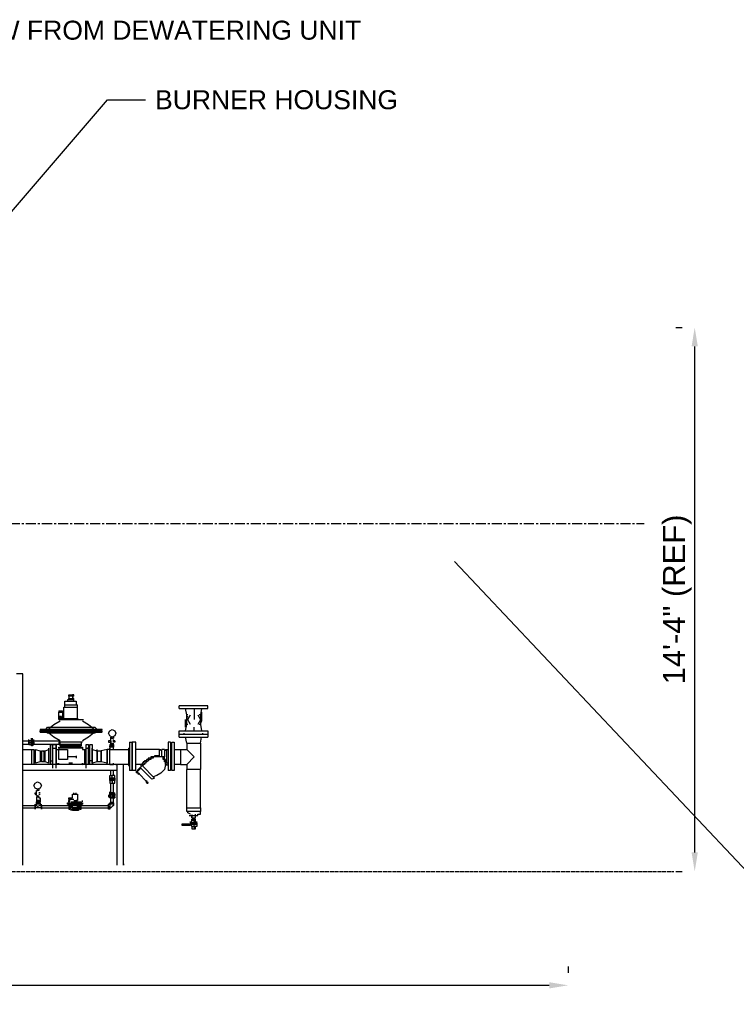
# Model space of a CAD drawing. Header units: inches. Extents: x -52 to 2304, y -1039 to 838.
# Tile 38 of 118: x 1281 to 1508, y -834 to -523. Entities that reach past the tile are written whole.
import ezdxf
from ezdxf.enums import TextEntityAlignment as Align

# ---------------------------------------------------------------- set-up
doc = ezdxf.new("R2010")
doc.units = ezdxf.units.IN
doc.header["$MEASUREMENT"] = 0
doc.linetypes.add('CENTER', pattern=[5.08, 3.175, -0.635, 0.635, -0.635])
doc.linetypes.add('DASHED', pattern=[1.524, 1.27, -0.254])
for name, color, linetype in [('CENTERLINE', 6, 'CENTER'), ('DIMENSIONS', 2, 'Continuous'), ('DRYER-TRAIN', 7, 'Continuous'), ('PAD', 8, 'DASHED'), ('TEXT', 7, 'Continuous')]:
    doc.layers.add(name, color=color, linetype=linetype)
doc.styles.add('MCE', font='arial.ttf')
doc.styles.add('OpenSansCondensed-Light', font='OpenSansCondensed-Light.ttf')
doc.dimstyles.new('EZDXF', dxfattribs={"dimtxt": 0.25, "dimasz": 0.175, "dimexe": 0.375, "dimexo": 0.125, "dimgap": 0.1, "dimtad": 1, "dimlfac": 100, "dimzin": 12, "dimdsep": 46, "dimtxsty": 'OpenSansCondensed-Light', "dimblk": 'ARCHTICK', "dimcen": 2.5, "dimazin": 3, "dimtfac": 0.5, "dimtmove": 2, "dimatfit": 3})
doc.dimstyles.new('MCE', dxfattribs={"dimtxt": 7, "dimasz": 6, "dimexe": 4, "dimexo": 6, "dimgap": 2, "dimtad": 1, "dimdec": 0, "dimlunit": 4, "dimtxsty": 'MCE', "dimcen": 2.5, "dimclrt": 2, "dimazin": 3, "dimtfac": 1, "dimtmove": 0, "dimatfit": 3})

# ---------------------------------------------------------------- blocks, each defined once
blk = doc.blocks.new('_ARCHTICK')
at = {"color": 0, "linetype": 'BYBLOCK', "const_width": 0.15}
blk.add_lwpolyline([(-0.5, -0.5), (0.5, 0.5)], dxfattribs=at)

msp = doc.modelspace()

# ---------------------------------------------------------------- linework, layer by layer
at = {"layer": 'CENTERLINE'}
msp.add_line((384, -682), (1478.628, -682), dxfattribs=at)
at = {"layer": 'DRYER-TRAIN'}
for p, q in [((1282.152, -729.468), (1280.196, -729.468)), ((1282.152, -789.972), (1282.152, -729.468)), ((1298.268, -737.712), (1296.3, -737.712)), ((1296.3, -737.712), (1296.3, -738.108)), ((1296.696, -736.536), (1296.696, -736.14)), ((1296.696, -736.14), (1297.092, -736.14)), ((1297.092, -736.536), (1296.696, -736.536)), ((1296.696, -736.536), (1296.696, -737.328)), ((1296.696, -737.712), (1296.696, -737.328)), ((1296.696, -737.328), (1297.092, -737.328)), ((1297.092, -736.536), (1297.092, -736.14)), ((1297.092, -736.14), (1297.872, -736.14)), ((1297.872, -736.536), (1297.092, -736.536)), ((1297.092, -737.712), (1297.092, -737.328)), ((1297.092, -737.328), (1297.872, -737.328)), ((1297.872, -736.14), (1297.872, -736.536)), ((1298.268, -736.14), (1297.872, -736.14)), ((1297.872, -736.536), (1297.872, -737.328)), ((1298.268, -736.536), (1297.872, -736.536)), ((1297.872, -737.328), (1297.872, -737.712)), ((1298.268, -737.328), (1297.872, -737.328)), ((1298.268, -736.536), (1298.268, -736.14)), ((1298.268, -737.712), (1298.268, -737.328)), ((1298.268, -738.108), (1298.268, -737.712)), ((1295.124, -743.616), (1295.124, -740.076)), ((1295.124, -740.076), (1299.444, -740.076)), ((1295.52, -739.284), (1295.52, -738.108)), ((1295.52, -738.108), (1299.048, -738.108)), ((1295.52, -740.076), (1295.52, -739.284)), ((1295.52, -739.284), (1299.444, -739.284)), ((1299.048, -738.108), (1299.048, -739.284)), ((1299.444, -740.076), (1299.444, -739.284)), ((1299.444, -743.616), (1299.444, -740.076)), ((1331.664, -740.472), (1331.664, -739.68)), ((1340.7, -739.68), (1331.664, -739.68)), ((1331.664, -740.472), (1340.7, -740.472)), ((1334.016, -742.428), (1333.62, -740.472)), ((1336.38, -740.472), (1336.38, -742.044)), ((1338.732, -740.472), (1338.336, -742.428)), ((1340.7, -740.472), (1340.7, -739.68)), ((1293.552, -741.252), (1294.728, -741.252)), ((1293.552, -741.252), (1293.552, -741.648)), ((1293.552, -741.648), (1293.948, -741.648)), ((1293.552, -743.22), (1293.552, -741.648)), ((1293.552, -741.648), (1294.728, -741.648)), ((1293.552, -743.22), (1293.552, -742.824)), ((1293.552, -743.616), (1293.552, -743.22)), ((1293.948, -743.22), (1293.552, -743.22)), ((1293.552, -744), (1293.552, -743.616)), ((1294.728, -743.616), (1293.552, -743.616)), ((1293.948, -743.616), (1293.552, -743.616)), ((1293.552, -744), (1301.016, -744)), ((1293.948, -741.648), (1294.332, -741.648)), ((1293.948, -741.648), (1294.332, -741.648)), ((1293.948, -743.22), (1293.948, -742.824)), ((1293.948, -743.22), (1293.948, -742.824)), ((1293.948, -743.616), (1293.948, -743.22)), ((1294.332, -743.22), (1293.948, -743.22)), ((1294.332, -743.616), (1293.948, -743.616)), ((1293.948, -744), (1301.016, -744)), ((1294.332, -741.648), (1294.728, -741.648)), ((1294.332, -743.22), (1294.332, -742.824)), ((1294.332, -743.22), (1294.332, -743.616)), ((1294.728, -743.22), (1294.332, -743.22)), ((1294.332, -743.616), (1294.728, -743.616)), ((1294.728, -741.252), (1294.728, -741.648)), ((1294.728, -741.648), (1294.728, -743.22)), ((1294.728, -743.616), (1294.728, -743.22)), ((1294.728, -744), (1294.728, -743.616)), ((1295.124, -744), (1295.124, -743.616)), ((1295.124, -743.616), (1299.444, -743.616)), ((1299.84, -744), (1299.444, -743.616)), ((1301.016, -744), (1301.412, -744)), ((1333.62, -745.968), (1333.62, -744)), ((1334.016, -745.572), (1334.016, -742.428)), ((1334.412, -742.428), (1334.016, -742.428)), ((1334.016, -743.616), (1334.412, -742.824)), ((1334.016, -744), (1334.016, -743.616)), ((1334.412, -744), (1334.808, -743.22)), ((1334.808, -744.792), (1334.412, -744)), ((1334.808, -743.22), (1335.192, -742.428)), ((1336.38, -742.044), (1336.38, -744)), ((1337.556, -742.428), (1337.952, -743.22)), ((1338.336, -742.428), (1337.952, -742.428)), ((1337.952, -743.22), (1338.336, -744)), ((1338.336, -744), (1337.952, -744.792)), ((1338.336, -742.428), (1338.336, -745.572)), ((1338.732, -741.648), (1338.732, -742.044)), ((1338.732, -742.044), (1338.732, -744)), ((1338.732, -744), (1338.732, -744.396)), ((1307.304, -747.144), (1287.66, -747.144)), ((1287.66, -747.144), (1306.908, -747.144)), ((1287.66, -747.144), (1287.66, -747.54)), ((1289.628, -746.748), (1290.012, -746.364)), ((1289.628, -747.144), (1289.628, -746.748)), ((1290.012, -746.364), (1304.94, -746.364)), ((1290.408, -746.748), (1291.98, -745.572)), ((1291.98, -745.572), (1293.948, -744.396)), ((1301.016, -744.396), (1302.984, -745.572)), ((1302.984, -745.572), (1304.556, -746.748)), ((1304.94, -746.364), (1305.336, -746.748)), ((1305.336, -746.748), (1305.336, -747.144)), ((1306.908, -747.144), (1307.304, -747.144)), ((1307.304, -747.144), (1306.908, -747.54)), ((1309.656, -747.54), (1310.448, -747.144)), ((1310.448, -747.144), (1311.228, -747.54)), ((1333.62, -747.54), (1334.016, -745.572)), ((1333.62, -746.364), (1333.62, -745.968)), ((1334.412, -745.572), (1334.016, -745.572)), ((1335.192, -745.572), (1334.808, -744.792)), ((1336.38, -747.54), (1336.38, -746.364)), ((1337.952, -744.792), (1337.556, -745.572)), ((1338.336, -745.572), (1337.952, -745.572)), ((1338.732, -744.396), (1338.336, -745.176)), ((1338.336, -745.572), (1338.732, -747.54)), ((1284.912, -750.288), (1284.912, -749.892)), ((1285.296, -750.288), (1285.296, -749.892)), ((1287.66, -747.936), (1287.66, -747.54)), ((1287.66, -747.54), (1306.908, -747.54)), ((1287.66, -747.936), (1307.304, -747.936)), ((1306.908, -747.936), (1287.66, -747.936)), ((1289.628, -747.936), (1289.628, -747.54)), ((1290.012, -748.32), (1289.628, -747.936)), ((1304.94, -748.32), (1290.012, -748.32)), ((1291.98, -749.508), (1290.408, -748.32)), ((1293.948, -750.684), (1291.98, -749.508)), ((1302.984, -749.508), (1301.016, -750.684)), ((1304.556, -748.32), (1302.984, -749.508)), ((1305.336, -747.936), (1304.94, -748.32)), ((1305.336, -747.54), (1305.336, -747.936)), ((1306.908, -747.54), (1307.304, -747.936)), ((1307.304, -747.936), (1306.908, -747.936)), ((1309.272, -748.32), (1309.656, -747.54)), ((1309.656, -749.112), (1309.272, -748.32)), ((1310.448, -749.508), (1309.656, -749.112)), ((1310.052, -749.892), (1310.052, -749.508)), ((1310.844, -749.892), (1310.052, -749.892)), ((1310.052, -751.464), (1310.052, -749.892)), ((1310.052, -749.892), (1310.448, -749.892)), ((1310.052, -749.892), (1310.844, -749.892)), ((1311.228, -749.112), (1310.448, -749.508)), ((1310.844, -749.892), (1310.844, -749.508)), ((1310.844, -749.508), (1310.844, -749.892)), ((1311.228, -747.54), (1311.624, -748.32)), ((1311.624, -748.32), (1311.228, -749.112)), ((1331.664, -748.716), (1331.664, -747.54)), ((1331.664, -747.54), (1340.7, -747.54)), ((1331.664, -749.508), (1331.664, -748.716)), ((1340.7, -748.716), (1331.664, -748.716)), ((1340.7, -748.716), (1331.664, -748.716)), ((1331.664, -749.508), (1340.7, -749.508)), ((1333.236, -748.716), (1333.236, -748.32)), ((1334.016, -751.464), (1333.62, -749.508)), ((1338.336, -751.464), (1338.732, -749.508)), ((1339.128, -748.716), (1339.128, -748.32)), ((1340.7, -747.54), (1340.7, -748.716)), ((1340.7, -748.716), (1340.7, -749.508)), ((1282.152, -750.684), (1284.12, -750.684)), ((1284.12, -751.86), (1282.152, -751.86)), ((1284.12, -750.684), (1284.12, -750.288)), ((1284.12, -750.684), (1284.12, -750.288)), ((1284.12, -750.684), (1284.12, -751.08)), ((1284.912, -750.684), (1284.12, -750.684)), ((1284.12, -751.08), (1284.12, -750.684)), ((1284.12, -751.08), (1284.912, -751.08)), ((1284.12, -751.464), (1284.12, -751.08)), ((1284.12, -751.464), (1284.12, -751.08)), ((1284.12, -751.86), (1284.12, -751.08)), ((1284.12, -751.86), (1284.12, -751.464)), ((1284.12, -751.464), (1284.12, -751.86)), ((1284.912, -751.464), (1284.12, -751.464)), ((1284.12, -751.86), (1284.12, -751.464)), ((1284.12, -751.86), (1284.912, -751.86)), ((1285.296, -750.288), (1284.912, -750.288)), ((1284.912, -750.684), (1284.912, -750.288)), ((1284.912, -750.684), (1284.912, -750.288)), ((1284.912, -750.288), (1284.912, -750.684)), ((1284.912, -750.684), (1285.296, -750.684)), ((1284.912, -750.684), (1284.912, -751.08)), ((1284.912, -751.08), (1284.912, -750.684)), ((1284.912, -751.08), (1284.912, -751.86)), ((1284.912, -751.464), (1284.912, -751.08)), ((1284.912, -751.86), (1284.912, -751.464)), ((1284.912, -752.256), (1284.912, -751.86)), ((1285.296, -751.86), (1284.912, -751.86)), ((1284.912, -752.256), (1284.912, -751.86)), ((1284.912, -751.86), (1284.912, -752.256)), ((1285.296, -752.256), (1284.912, -752.256)), ((1285.296, -750.288), (1285.296, -750.684)), ((1285.296, -750.288), (1285.296, -750.684)), ((1285.296, -750.684), (1285.296, -751.08)), ((1285.296, -751.08), (1285.296, -750.684)), ((1285.692, -750.684), (1285.296, -750.684)), ((1285.296, -751.86), (1285.296, -751.08)), ((1285.296, -751.08), (1285.296, -751.464)), ((1285.296, -751.08), (1285.692, -751.08)), ((1285.296, -751.464), (1285.296, -751.86)), ((1285.296, -751.464), (1285.692, -751.464)), ((1285.296, -752.256), (1285.296, -751.86)), ((1285.296, -751.86), (1285.296, -752.256)), ((1285.296, -751.86), (1285.692, -751.86)), ((1285.296, -751.86), (1285.296, -752.256)), ((1285.692, -750.684), (1285.692, -750.288)), ((1285.692, -750.684), (1285.692, -750.288)), ((1285.692, -750.684), (1293.552, -750.684)), ((1285.692, -751.08), (1285.692, -750.684)), ((1285.692, -751.08), (1285.692, -750.684)), ((1285.692, -751.464), (1285.692, -751.08)), ((1285.692, -751.08), (1285.692, -751.86)), ((1285.692, -751.86), (1285.692, -751.464)), ((1285.692, -751.86), (1285.692, -751.464)), ((1285.692, -751.86), (1285.692, -751.464)), ((1285.692, -751.86), (1285.692, -751.464)), ((1293.552, -751.86), (1285.692, -751.86)), ((1290.408, -753.432), (1290.408, -753.036)), ((1290.804, -751.86), (1291.584, -751.86)), ((1290.804, -751.86), (1290.804, -756.972)), ((1291.584, -751.86), (1292.76, -751.86)), ((1291.584, -756.972), (1291.584, -751.86)), ((1291.584, -752.256), (1291.584, -751.86)), ((1291.584, -751.86), (1291.584, -752.256)), ((1291.584, -752.652), (1291.584, -752.256)), ((1291.584, -752.256), (1291.584, -752.652)), ((1291.584, -753.036), (1291.584, -752.652)), ((1291.584, -753.036), (1291.584, -752.652)), ((1291.584, -753.036), (1291.584, -752.652)), ((1291.584, -752.652), (1291.584, -753.036)), ((1291.584, -756.576), (1291.584, -753.036)), ((1291.584, -753.432), (1291.584, -753.036)), ((1291.584, -753.432), (1291.584, -753.036)), ((1291.584, -753.432), (1291.584, -753.036)), ((1291.584, -753.036), (1292.76, -753.036)), ((1291.584, -753.036), (1291.584, -753.432)), ((1292.76, -751.86), (1292.76, -752.256)), ((1292.76, -752.256), (1292.76, -751.86)), ((1292.76, -752.256), (1292.76, -752.652)), ((1292.76, -752.652), (1292.76, -752.256)), ((1292.76, -752.652), (1292.76, -753.036)), ((1292.76, -753.036), (1292.76, -752.652)), ((1292.76, -753.432), (1292.76, -753.036)), ((1292.76, -753.036), (1292.76, -753.432)), ((1292.76, -753.432), (1292.76, -753.036)), ((1293.948, -750.684), (1293.552, -750.684)), ((1293.552, -751.08), (1293.552, -751.86)), ((1301.016, -751.08), (1293.552, -751.08)), ((1293.948, -751.86), (1293.552, -751.86)), ((1293.552, -753.036), (1293.552, -752.652)), ((1293.552, -752.652), (1293.948, -752.652)), ((1293.552, -753.036), (1293.552, -753.432)), ((1301.016, -753.036), (1293.552, -753.036)), ((1293.948, -751.86), (1293.948, -751.08)), ((1301.016, -751.08), (1293.948, -751.08)), ((1300.62, -751.86), (1293.948, -751.86)), ((1293.948, -751.86), (1293.948, -752.256)), ((1293.948, -752.256), (1293.948, -751.86)), ((1293.948, -752.256), (1300.62, -752.256)), ((1293.948, -752.652), (1300.62, -752.652)), ((1294.332, -752.256), (1294.332, -751.86)), ((1300.62, -752.256), (1294.332, -752.256)), ((1294.332, -752.256), (1300.62, -752.256)), ((1300.62, -751.08), (1300.62, -751.86)), ((1300.62, -751.86), (1300.62, -752.256)), ((1300.62, -752.652), (1301.016, -752.652)), ((1301.412, -750.684), (1301.016, -750.684)), ((1301.016, -752.652), (1301.016, -753.036)), ((1301.016, -753.036), (1301.016, -753.432)), ((1302.192, -751.86), (1302.984, -751.86)), ((1302.192, -752.256), (1302.192, -751.86)), ((1302.192, -752.256), (1302.192, -751.86)), ((1302.192, -752.652), (1302.192, -752.256)), ((1302.192, -752.652), (1302.192, -752.256)), ((1302.192, -753.036), (1302.192, -752.652)), ((1302.192, -753.036), (1302.192, -752.652)), ((1302.192, -753.036), (1302.984, -753.036)), ((1302.192, -753.432), (1302.192, -753.036)), ((1302.192, -753.432), (1302.192, -753.036)), ((1302.984, -751.86), (1302.984, -752.256)), ((1302.984, -751.86), (1302.984, -752.256)), ((1302.984, -752.256), (1302.984, -752.652)), ((1302.984, -752.256), (1302.984, -752.652)), ((1302.984, -753.036), (1302.984, -752.652)), ((1302.984, -752.652), (1302.984, -753.036)), ((1302.984, -752.652), (1302.984, -753.036)), ((1302.984, -753.036), (1303.368, -753.036)), ((1302.984, -756.576), (1302.984, -753.036)), ((1302.984, -758.148), (1302.984, -753.036)), ((1302.984, -753.036), (1302.984, -753.432)), ((1302.984, -753.036), (1302.984, -753.432)), ((1302.984, -753.036), (1302.984, -753.432)), ((1303.368, -751.86), (1304.16, -751.86)), ((1303.368, -756.972), (1303.368, -751.86)), ((1304.16, -751.86), (1304.16, -756.972)), ((1304.16, -753.432), (1304.16, -753.036)), ((1309.272, -750.684), (1309.272, -751.08)), ((1310.052, -750.684), (1309.272, -750.684)), ((1309.272, -751.08), (1310.052, -751.08)), ((1309.656, -751.86), (1309.656, -752.256)), ((1309.656, -751.86), (1310.052, -751.86)), ((1309.656, -752.256), (1310.052, -752.256)), ((1309.656, -752.652), (1309.656, -752.256)), ((1310.844, -752.652), (1309.656, -752.652)), ((1309.656, -752.652), (1309.656, -753.432)), ((1310.844, -752.652), (1309.656, -752.652)), ((1309.656, -753.432), (1309.656, -753.036)), ((1309.656, -753.432), (1309.656, -753.036)), ((1310.052, -750.684), (1310.052, -750.288)), ((1310.052, -750.684), (1310.052, -751.08)), ((1310.052, -751.86), (1310.052, -751.464)), ((1310.052, -751.464), (1310.448, -751.464)), ((1310.052, -751.464), (1310.052, -751.86)), ((1310.052, -751.86), (1310.052, -752.256)), ((1310.052, -751.86), (1310.844, -751.86)), ((1310.052, -751.86), (1310.448, -751.86)), ((1310.052, -752.652), (1310.052, -752.256)), ((1310.052, -752.256), (1310.844, -752.256)), ((1310.448, -751.464), (1310.448, -751.86)), ((1310.448, -751.86), (1310.844, -751.86)), ((1310.844, -750.684), (1310.844, -750.288)), ((1311.228, -750.684), (1310.844, -750.684)), ((1310.844, -750.684), (1310.844, -751.08)), ((1310.844, -751.08), (1310.844, -750.684)), ((1311.228, -751.08), (1310.844, -751.08)), ((1310.844, -751.86), (1310.844, -751.464)), ((1310.844, -751.86), (1310.844, -751.464)), ((1310.844, -751.86), (1310.844, -751.464)), ((1310.844, -752.256), (1310.844, -751.86)), ((1310.844, -751.86), (1310.844, -752.256)), ((1310.844, -752.256), (1310.844, -752.652)), ((1310.844, -753.432), (1310.844, -752.652)), ((1311.228, -750.684), (1311.228, -751.08)), ((1315.548, -753.036), (1315.944, -753.036)), ((1315.548, -753.036), (1315.548, -758.544)), ((1315.944, -751.08), (1316.736, -751.08)), ((1315.944, -751.08), (1315.944, -760.116)), ((1317.912, -751.08), (1316.736, -751.08)), ((1316.736, -751.08), (1316.736, -760.116)), ((1316.736, -760.116), (1316.736, -751.08)), ((1316.736, -752.652), (1316.736, -752.256)), ((1317.912, -760.116), (1317.912, -751.08)), ((1328.916, -751.08), (1328.124, -751.08)), ((1328.124, -751.08), (1328.124, -760.116)), ((1328.916, -751.08), (1328.916, -760.116)), ((1328.916, -752.652), (1329.3, -752.652)), ((1329.3, -751.08), (1330.092, -751.08)), ((1329.3, -760.116), (1329.3, -751.08)), ((1330.092, -751.08), (1330.092, -760.116)), ((1334.016, -751.464), (1338.336, -751.464)), ((1334.016, -751.464), (1334.016, -753.432)), ((1338.336, -751.464), (1338.336, -759.72)), ((1282.152, -753.432), (1284.912, -753.432)), ((1284.912, -753.432), (1284.912, -758.148)), ((1284.912, -753.432), (1285.692, -753.432)), ((1285.692, -753.432), (1285.692, -758.148)), ((1286.088, -753.432), (1287.66, -753.828)), ((1286.088, -753.432), (1286.088, -757.752)), ((1287.66, -753.828), (1287.66, -757.356)), ((1288.056, -753.828), (1288.836, -753.828)), ((1288.056, -753.828), (1288.056, -757.356)), ((1288.836, -753.828), (1289.232, -753.828)), ((1288.836, -754.224), (1288.836, -753.828)), ((1288.836, -753.828), (1288.836, -757.356)), ((1288.836, -753.828), (1288.836, -757.356)), ((1289.232, -753.828), (1290.408, -753.432)), ((1289.232, -757.356), (1289.232, -753.828)), ((1290.408, -757.752), (1290.408, -753.432)), ((1291.584, -753.828), (1291.584, -753.432)), ((1291.584, -753.828), (1291.584, -753.432)), ((1291.584, -753.828), (1291.584, -753.432)), ((1291.584, -753.432), (1291.584, -753.828)), ((1291.584, -754.224), (1291.584, -753.828)), ((1291.584, -754.224), (1291.584, -753.828)), ((1291.584, -754.224), (1291.584, -753.828)), ((1291.584, -753.828), (1291.584, -754.224)), ((1291.584, -754.608), (1291.584, -754.224)), ((1291.584, -754.608), (1291.584, -754.224)), ((1291.584, -754.608), (1291.584, -754.224)), ((1291.584, -754.224), (1291.584, -754.608)), ((1291.584, -755.004), (1291.584, -754.608)), ((1291.584, -755.004), (1291.584, -754.608)), ((1291.584, -755.004), (1291.584, -754.608)), ((1291.584, -754.608), (1291.584, -755.004)), ((1291.584, -755.4), (1291.584, -755.004)), ((1291.584, -755.4), (1291.584, -755.004)), ((1291.584, -755.4), (1291.584, -755.004)), ((1291.584, -755.004), (1291.584, -755.4)), ((1291.584, -755.784), (1291.584, -755.4)), ((1291.584, -755.784), (1291.584, -755.4)), ((1291.584, -755.784), (1291.584, -755.4)), ((1291.584, -755.4), (1291.584, -755.784)), ((1291.584, -756.18), (1291.584, -755.784)), ((1291.584, -756.18), (1291.584, -755.784)), ((1291.584, -756.18), (1291.584, -755.784)), ((1291.584, -755.784), (1291.584, -756.18)), ((1291.584, -756.576), (1291.584, -756.18)), ((1291.584, -756.576), (1291.584, -756.18)), ((1291.584, -756.576), (1291.584, -756.18)), ((1291.584, -756.18), (1291.584, -756.576)), ((1292.76, -753.432), (1293.552, -753.432)), ((1292.76, -757.752), (1292.76, -753.432)), ((1292.76, -757.752), (1292.76, -753.432)), ((1292.76, -753.432), (1292.76, -753.828)), ((1292.76, -753.432), (1292.76, -753.828)), ((1292.76, -753.828), (1292.76, -753.432)), ((1292.76, -753.828), (1292.76, -754.224)), ((1292.76, -753.828), (1292.76, -754.224)), ((1292.76, -754.224), (1292.76, -753.828)), ((1292.76, -754.224), (1292.76, -754.608)), ((1292.76, -754.224), (1292.76, -754.608)), ((1292.76, -754.608), (1292.76, -754.224)), ((1292.76, -754.608), (1292.76, -755.004)), ((1292.76, -754.608), (1292.76, -755.004)), ((1292.76, -755.004), (1292.76, -754.608)), ((1292.76, -755.004), (1292.76, -755.4)), ((1292.76, -755.004), (1292.76, -755.4)), ((1292.76, -755.4), (1292.76, -755.004)), ((1292.76, -755.4), (1292.76, -755.784)), ((1292.76, -755.4), (1292.76, -755.784)), ((1292.76, -755.784), (1292.76, -755.4)), ((1292.76, -755.784), (1292.76, -756.18)), ((1292.76, -755.784), (1292.76, -756.18)), ((1292.76, -756.18), (1292.76, -755.784)), ((1292.76, -756.18), (1292.76, -756.576)), ((1292.76, -756.18), (1292.76, -756.576)), ((1292.76, -756.576), (1292.76, -756.18)), ((1293.552, -753.828), (1293.552, -753.432)), ((1293.552, -753.432), (1293.948, -753.432)), ((1293.552, -756.18), (1293.552, -753.828)), ((1293.552, -756.576), (1293.552, -756.18)), ((1293.948, -753.432), (1296.3, -753.432)), ((1296.3, -753.432), (1296.3, -756.576)), ((1299.048, -755.784), (1296.3, -755.784)), ((1299.048, -755.4), (1299.048, -756.18)), ((1301.016, -753.432), (1301.796, -753.432)), ((1301.796, -753.432), (1302.192, -753.432)), ((1301.796, -757.752), (1301.796, -753.432)), ((1301.796, -753.828), (1301.796, -753.432)), ((1301.796, -754.224), (1301.796, -753.828)), ((1301.796, -754.224), (1301.796, -753.828)), ((1301.796, -754.608), (1301.796, -754.224)), ((1301.796, -754.608), (1301.796, -754.224)), ((1301.796, -755.004), (1301.796, -754.608)), ((1301.796, -755.004), (1301.796, -754.608)), ((1301.796, -755.4), (1301.796, -755.004)), ((1301.796, -755.4), (1301.796, -755.004)), ((1301.796, -755.784), (1301.796, -755.4)), ((1301.796, -755.784), (1301.796, -755.4)), ((1301.796, -756.18), (1301.796, -755.784)), ((1301.796, -756.18), (1301.796, -755.784)), ((1301.796, -756.576), (1301.796, -756.18)), ((1301.796, -756.576), (1301.796, -756.18)), ((1302.192, -753.828), (1302.192, -753.432)), ((1302.192, -753.828), (1302.192, -753.432)), ((1302.192, -754.224), (1302.192, -753.828)), ((1302.192, -754.224), (1302.192, -753.828)), ((1302.192, -754.608), (1302.192, -754.224)), ((1302.192, -754.608), (1302.192, -754.224)), ((1302.192, -755.004), (1302.192, -754.608)), ((1302.192, -755.004), (1302.192, -754.608)), ((1302.192, -755.4), (1302.192, -755.004)), ((1302.192, -755.4), (1302.192, -755.004)), ((1302.192, -755.784), (1302.192, -755.4)), ((1302.192, -755.784), (1302.192, -755.4)), ((1302.192, -756.18), (1302.192, -755.784)), ((1302.192, -756.18), (1302.192, -755.784)), ((1302.192, -756.576), (1302.192, -756.18)), ((1302.192, -756.576), (1302.192, -756.18)), ((1302.984, -753.432), (1302.984, -753.828)), ((1302.984, -753.432), (1302.984, -753.828)), ((1302.984, -753.432), (1302.984, -753.828)), ((1302.984, -753.828), (1302.984, -754.224)), ((1302.984, -753.828), (1302.984, -754.224)), ((1302.984, -753.828), (1302.984, -754.224)), ((1302.984, -754.224), (1302.984, -754.608)), ((1302.984, -754.224), (1302.984, -754.608)), ((1302.984, -754.224), (1302.984, -754.608)), ((1302.984, -754.608), (1302.984, -755.004)), ((1302.984, -754.608), (1302.984, -755.004)), ((1302.984, -754.608), (1302.984, -755.004)), ((1302.984, -755.004), (1302.984, -755.4)), ((1302.984, -755.004), (1302.984, -755.4)), ((1302.984, -755.004), (1302.984, -755.4)), ((1302.984, -755.4), (1302.984, -755.784)), ((1302.984, -755.4), (1302.984, -755.784)), ((1302.984, -755.4), (1302.984, -755.784)), ((1302.984, -755.784), (1302.984, -756.18)), ((1302.984, -755.784), (1302.984, -756.18)), ((1302.984, -755.784), (1302.984, -756.18)), ((1302.984, -756.18), (1302.984, -756.576)), ((1302.984, -756.18), (1302.984, -756.576)), ((1302.984, -756.18), (1302.984, -756.576)), ((1304.16, -753.432), (1305.732, -753.828)), ((1304.16, -757.752), (1304.16, -753.432)), ((1305.732, -753.828), (1305.732, -753.432)), ((1305.732, -753.828), (1305.732, -754.224)), ((1305.732, -757.356), (1305.732, -753.828)), ((1305.732, -753.828), (1306.908, -753.828)), ((1305.732, -753.828), (1305.732, -757.356)), ((1305.732, -757.356), (1305.732, -753.828)), ((1308.876, -753.432), (1306.908, -753.828)), ((1306.908, -753.828), (1306.908, -757.356)), ((1306.908, -757.356), (1306.908, -753.828)), ((1309.656, -753.432), (1308.876, -753.432)), ((1308.876, -758.148), (1308.876, -753.432)), ((1308.876, -753.432), (1308.876, -757.752)), ((1309.656, -758.148), (1309.656, -753.432)), ((1309.656, -753.432), (1310.052, -753.432)), ((1310.052, -753.432), (1310.448, -753.432)), ((1310.448, -753.432), (1310.844, -753.432)), ((1310.844, -753.432), (1315.548, -753.432)), ((1325.376, -753.432), (1317.912, -753.432)), ((1322.232, -756.18), (1321.836, -756.18)), ((1321.836, -756.18), (1321.836, -756.576)), ((1322.628, -756.18), (1322.232, -756.18)), ((1323.012, -755.784), (1322.628, -755.784)), ((1322.628, -755.784), (1322.628, -756.18)), ((1323.012, -756.18), (1322.628, -756.18)), ((1322.628, -756.18), (1322.628, -756.576)), ((1323.408, -755.784), (1323.012, -755.784)), ((1323.408, -756.18), (1323.012, -756.18)), ((1323.804, -755.784), (1323.408, -755.784)), ((1323.408, -755.784), (1323.408, -756.18)), ((1323.804, -755.784), (1323.408, -755.784)), ((1324.2, -755.4), (1323.804, -755.4)), ((1323.804, -755.4), (1323.804, -755.784)), ((1324.2, -755.784), (1323.804, -755.784)), ((1324.584, -755.4), (1324.2, -755.4)), ((1324.584, -755.784), (1324.2, -755.784)), ((1324.98, -755.4), (1324.584, -755.4)), ((1324.98, -755.784), (1324.584, -755.784)), ((1325.376, -755.4), (1324.98, -755.4)), ((1325.376, -755.784), (1324.98, -755.784)), ((1325.376, -753.432), (1325.772, -753.432)), ((1325.376, -755.784), (1325.376, -753.432)), ((1325.376, -755.784), (1325.376, -755.4)), ((1325.772, -755.784), (1325.376, -755.784)), ((1325.772, -755.784), (1325.376, -755.784)), ((1325.772, -753.432), (1325.772, -753.828)), ((1326.156, -755.784), (1325.772, -755.784)), ((1326.156, -755.784), (1325.772, -755.784)), ((1326.552, -753.432), (1326.156, -753.432)), ((1326.156, -755.784), (1326.156, -753.432)), ((1326.156, -755.784), (1326.156, -755.4)), ((1326.552, -755.784), (1326.156, -755.784)), ((1326.552, -755.784), (1326.156, -755.784)), ((1326.948, -753.432), (1326.552, -753.432)), ((1326.552, -756.18), (1326.552, -755.784)), ((1326.948, -755.784), (1326.552, -755.784)), ((1326.948, -755.784), (1326.552, -755.784)), ((1326.552, -756.576), (1326.552, -756.18)), ((1326.948, -753.432), (1326.948, -755.784)), ((1326.948, -756.18), (1326.948, -755.784)), ((1326.948, -756.576), (1326.948, -756.18)), ((1327.344, -753.828), (1327.344, -753.432)), ((1327.344, -753.432), (1327.728, -753.432)), ((1327.728, -757.356), (1327.728, -753.432)), ((1327.728, -753.432), (1328.124, -753.432)), ((1330.092, -753.432), (1332.048, -753.432)), ((1332.048, -753.432), (1334.016, -753.432)), ((1332.048, -753.432), (1332.048, -758.148)), ((1334.016, -753.432), (1336.38, -755.784)), ((1336.38, -755.784), (1334.016, -758.148)), ((1312.02, -758.148), (1282.152, -758.148)), ((1284.912, -758.148), (1282.152, -758.148)), ((1285.692, -758.148), (1284.912, -758.148)), ((1287.66, -757.356), (1286.088, -757.752)), ((1288.836, -757.356), (1288.056, -757.356)), ((1288.836, -757.356), (1288.836, -756.972)), ((1289.232, -757.356), (1288.836, -757.356)), ((1290.408, -757.752), (1289.232, -757.356)), ((1290.408, -757.752), (1290.408, -757.356)), ((1290.804, -756.972), (1290.804, -758.148)), ((1290.804, -756.972), (1291.584, -756.972)), ((1291.584, -758.148), (1291.584, -756.576)), ((1291.584, -756.972), (1291.584, -756.576)), ((1291.584, -756.972), (1291.584, -756.576)), ((1291.584, -756.972), (1291.584, -756.576)), ((1291.584, -756.576), (1291.584, -756.972)), ((1291.584, -758.148), (1291.584, -756.972)), ((1291.584, -757.356), (1291.584, -756.972)), ((1291.584, -757.356), (1291.584, -756.972)), ((1291.584, -757.356), (1291.584, -756.972)), ((1291.584, -756.972), (1291.584, -757.356)), ((1291.584, -757.752), (1291.584, -757.356)), ((1291.584, -757.752), (1291.584, -757.356)), ((1291.584, -757.752), (1291.584, -757.356)), ((1291.584, -757.356), (1291.584, -757.752)), ((1291.584, -758.148), (1291.584, -757.752)), ((1291.584, -758.148), (1291.584, -757.752)), ((1291.584, -758.148), (1291.584, -757.752)), ((1291.584, -757.752), (1291.584, -758.148)), ((1291.584, -758.148), (1291.584, -758.544)), ((1291.584, -758.544), (1291.584, -758.928)), ((1291.584, -758.928), (1291.584, -759.324)), ((1292.76, -756.576), (1292.76, -756.972)), ((1292.76, -756.576), (1292.76, -756.972)), ((1292.76, -756.972), (1292.76, -756.576)), ((1292.76, -756.972), (1292.76, -757.356)), ((1292.76, -756.972), (1292.76, -757.356)), ((1292.76, -757.356), (1292.76, -756.972)), ((1292.76, -757.752), (1292.76, -757.356)), ((1292.76, -757.356), (1292.76, -757.752)), ((1292.76, -757.356), (1292.76, -757.752)), ((1292.76, -757.752), (1292.76, -757.356)), ((1293.552, -758.148), (1292.76, -757.752)), ((1292.76, -757.752), (1292.76, -758.148)), ((1292.76, -758.148), (1292.76, -757.752)), ((1292.76, -758.544), (1292.76, -758.148)), ((1292.76, -758.928), (1292.76, -758.544)), ((1292.76, -759.324), (1292.76, -758.928)), ((1293.948, -756.576), (1293.552, -756.576)), ((1293.552, -758.148), (1293.552, -757.752)), ((1296.3, -756.576), (1293.948, -756.576)), ((1296.696, -757.752), (1297.872, -757.752)), ((1297.872, -757.752), (1296.696, -757.752)), ((1301.016, -758.148), (1301.016, -757.752)), ((1301.016, -758.148), (1301.796, -757.752)), ((1301.796, -756.972), (1301.796, -756.576)), ((1301.796, -756.972), (1301.796, -756.576)), ((1301.796, -757.356), (1301.796, -756.972)), ((1301.796, -757.356), (1301.796, -756.972)), ((1301.796, -757.752), (1301.796, -757.356)), ((1302.192, -757.356), (1301.796, -757.356)), ((1301.796, -757.752), (1301.796, -757.356)), ((1302.192, -757.752), (1301.796, -757.752)), ((1302.192, -756.972), (1302.192, -756.576)), ((1302.192, -756.972), (1302.192, -756.576)), ((1302.192, -757.356), (1302.192, -756.972)), ((1302.192, -757.356), (1302.192, -756.972)), ((1302.192, -757.752), (1302.192, -757.356)), ((1302.192, -757.752), (1302.192, -757.356)), ((1302.192, -758.148), (1302.192, -757.752)), ((1302.192, -758.148), (1302.192, -757.752)), ((1302.192, -758.544), (1302.192, -758.148)), ((1302.192, -758.928), (1302.192, -758.544)), ((1302.192, -759.324), (1302.192, -758.928)), ((1303.368, -756.576), (1302.984, -756.576)), ((1302.984, -758.148), (1302.984, -756.576)), ((1302.984, -756.576), (1302.984, -756.972)), ((1302.984, -756.576), (1302.984, -756.972)), ((1302.984, -756.576), (1302.984, -756.972)), ((1302.984, -756.972), (1302.984, -757.356)), ((1302.984, -756.972), (1302.984, -757.356)), ((1302.984, -756.972), (1302.984, -757.356)), ((1302.984, -757.356), (1302.984, -757.752)), ((1302.984, -757.356), (1302.984, -757.752)), ((1302.984, -757.356), (1302.984, -757.752)), ((1302.984, -757.752), (1302.984, -758.148)), ((1302.984, -757.752), (1302.984, -758.148)), ((1302.984, -757.752), (1302.984, -758.148)), ((1304.16, -756.972), (1303.368, -756.972)), ((1303.368, -758.148), (1303.368, -756.972)), ((1304.16, -756.972), (1304.16, -758.148)), ((1304.16, -757.752), (1304.16, -757.356)), ((1305.732, -757.356), (1304.16, -757.752)), ((1305.732, -757.356), (1305.732, -756.972)), ((1306.908, -757.356), (1305.732, -757.356)), ((1308.876, -757.752), (1306.908, -757.356)), ((1309.656, -758.148), (1308.876, -758.148)), ((1309.656, -758.148), (1309.656, -757.752)), ((1309.656, -758.148), (1309.656, -757.752)), ((1309.656, -758.148), (1309.656, -757.752)), ((1309.656, -758.148), (1310.052, -758.148)), ((1310.052, -758.148), (1310.448, -758.148)), ((1310.448, -758.148), (1310.844, -758.148)), ((1310.844, -758.148), (1310.844, -757.752)), ((1310.844, -758.148), (1310.844, -757.752)), ((1311.624, -758.148), (1310.844, -758.148)), ((1311.624, -758.148), (1312.02, -758.148)), ((1312.02, -758.148), (1311.624, -758.148)), ((1312.02, -789.972), (1312.02, -758.148)), ((1313.976, -758.148), (1312.02, -758.148)), ((1312.02, -789.972), (1312.02, -758.148)), ((1313.976, -758.148), (1312.02, -758.148)), ((1313.976, -789.972), (1313.976, -758.148)), ((1313.976, -789.972), (1313.976, -758.148)), ((1315.548, -758.148), (1313.976, -758.148)), ((1315.548, -758.544), (1315.944, -758.544)), ((1316.736, -758.928), (1316.736, -758.544)), ((1319.484, -758.148), (1317.912, -758.148)), ((1319.484, -758.928), (1318.308, -760.116)), ((1319.484, -759.324), (1318.308, -760.5)), ((1319.88, -758.148), (1319.484, -758.148)), ((1319.484, -758.544), (1319.484, -758.148)), ((1319.484, -758.928), (1319.88, -758.544)), ((1319.484, -759.324), (1319.484, -758.928)), ((1323.012, -762.864), (1319.484, -759.324)), ((1320.264, -757.752), (1319.88, -757.752)), ((1319.88, -757.752), (1319.88, -758.148)), ((1323.804, -762.468), (1319.88, -758.544)), ((1320.264, -758.544), (1319.88, -758.544)), ((1320.66, -757.356), (1320.264, -757.356)), ((1320.264, -757.356), (1320.264, -757.752)), ((1320.66, -758.148), (1320.264, -758.148)), ((1320.264, -758.148), (1320.264, -758.544)), ((1321.056, -756.972), (1320.66, -756.972)), ((1320.66, -756.972), (1320.66, -757.356)), ((1321.056, -757.752), (1320.66, -757.752)), ((1320.66, -757.752), (1320.66, -758.148)), ((1321.44, -756.576), (1321.056, -756.972)), ((1321.44, -757.356), (1321.056, -757.356)), ((1321.056, -757.356), (1321.056, -757.752)), ((1321.836, -756.576), (1321.44, -756.576)), ((1321.836, -756.972), (1321.44, -757.356)), ((1322.232, -756.576), (1321.836, -756.972)), ((1322.628, -756.576), (1322.232, -756.576)), ((1326.948, -756.576), (1326.552, -756.576)), ((1326.948, -756.972), (1326.948, -756.576)), ((1327.344, -756.576), (1326.948, -756.576)), ((1326.948, -757.356), (1326.948, -756.972)), ((1327.344, -757.356), (1326.948, -757.356)), ((1327.344, -758.148), (1326.948, -759.72)), ((1327.344, -756.972), (1327.344, -756.576)), ((1327.344, -757.356), (1327.344, -756.972)), ((1327.344, -757.752), (1327.344, -757.356)), ((1327.728, -757.356), (1327.344, -757.356)), ((1327.728, -757.356), (1327.344, -757.356)), ((1327.344, -757.356), (1327.344, -757.752)), ((1327.344, -758.148), (1327.344, -757.752)), ((1327.728, -758.148), (1327.344, -758.148)), ((1327.728, -757.752), (1327.728, -757.356)), ((1328.124, -757.752), (1327.728, -757.752)), ((1327.728, -758.544), (1327.728, -758.148)), ((1328.124, -758.148), (1328.124, -757.752)), ((1328.124, -758.148), (1328.124, -757.752)), ((1328.124, -758.544), (1328.124, -758.148)), ((1328.916, -758.928), (1329.3, -758.928)), ((1332.048, -758.148), (1330.092, -758.148)), ((1332.048, -758.148), (1334.016, -758.148)), ((1334.016, -758.148), (1334.016, -759.72)), ((1312.02, -760.116), (1282.152, -760.116)), ((1309.656, -762.468), (1309.656, -761.688)), ((1309.656, -761.688), (1310.448, -761.688)), ((1309.656, -762.468), (1309.656, -762.072)), ((1309.656, -762.468), (1309.656, -762.072)), ((1309.656, -762.468), (1309.656, -762.072)), ((1309.656, -762.468), (1309.656, -762.072)), ((1309.656, -762.864), (1309.656, -762.468)), ((1309.656, -762.864), (1309.656, -762.468)), ((1309.656, -762.468), (1310.448, -762.468)), ((1310.448, -762.468), (1309.656, -762.468)), ((1310.448, -762.468), (1309.656, -762.468)), ((1310.052, -761.688), (1310.052, -760.116)), ((1310.448, -762.468), (1310.448, -761.688)), ((1311.228, -761.688), (1310.448, -761.688)), ((1310.448, -762.468), (1311.228, -762.468)), ((1311.228, -762.468), (1310.448, -762.468)), ((1311.228, -762.468), (1310.448, -762.468)), ((1310.448, -762.864), (1310.448, -762.468)), ((1310.844, -761.688), (1310.844, -760.116)), ((1311.228, -762.468), (1311.228, -761.688)), ((1311.228, -762.468), (1311.228, -762.072)), ((1311.228, -762.468), (1311.228, -762.072)), ((1311.228, -762.468), (1311.228, -762.072)), ((1311.228, -762.468), (1311.228, -762.072)), ((1311.228, -762.468), (1311.228, -762.864)), ((1311.228, -762.468), (1311.228, -762.864)), ((1316.736, -760.116), (1315.944, -760.116)), ((1317.912, -760.116), (1316.736, -760.116)), ((1318.308, -760.5), (1317.912, -760.5)), ((1317.912, -760.5), (1318.308, -760.896)), ((1318.308, -760.116), (1318.308, -760.5)), ((1318.308, -760.5), (1321.836, -764.04)), ((1318.308, -760.896), (1318.308, -760.5)), ((1318.692, -760.896), (1318.308, -760.896)), ((1318.692, -760.896), (1318.692, -761.292)), ((1318.692, -761.292), (1319.088, -760.896)), ((1323.804, -762.468), (1323.012, -762.864)), ((1324.584, -761.688), (1323.408, -762.072)), ((1325.772, -760.896), (1324.584, -761.688)), ((1326.948, -759.72), (1325.772, -760.896)), ((1328.916, -760.116), (1328.124, -760.116)), ((1330.092, -760.116), (1329.3, -760.116)), ((1334.016, -771.9), (1334.016, -759.72)), ((1338.336, -759.72), (1334.016, -759.72)), ((1338.336, -771.9), (1338.336, -759.72)), ((1285.692, -764.82), (1286.088, -764.04)), ((1286.088, -765.612), (1285.692, -764.82)), ((1286.088, -764.04), (1286.868, -763.644)), ((1286.868, -766.008), (1286.088, -765.612)), ((1286.868, -763.644), (1287.66, -764.04)), ((1287.66, -765.612), (1286.868, -766.008)), ((1287.66, -764.04), (1288.056, -764.82)), ((1288.056, -764.82), (1287.66, -765.612)), ((1309.656, -763.26), (1309.656, -762.864)), ((1309.656, -763.26), (1309.656, -762.864)), ((1309.656, -762.864), (1310.448, -762.864)), ((1309.656, -763.26), (1310.448, -763.26)), ((1309.656, -763.26), (1309.656, -764.04)), ((1309.656, -764.04), (1310.448, -764.04)), ((1310.052, -767.184), (1310.052, -764.04)), ((1311.228, -762.864), (1310.448, -762.864)), ((1310.448, -763.26), (1310.448, -762.864)), ((1311.228, -763.26), (1310.448, -763.26)), ((1310.448, -763.26), (1310.448, -764.04)), ((1310.448, -764.04), (1311.228, -764.04)), ((1310.844, -767.184), (1310.844, -764.04)), ((1311.228, -762.864), (1311.228, -763.26)), ((1311.228, -762.864), (1311.228, -763.26)), ((1311.228, -763.26), (1311.228, -762.864)), ((1311.228, -764.04), (1311.228, -763.26)), ((1321.44, -763.26), (1321.056, -763.644)), ((1321.056, -763.644), (1321.44, -763.644)), ((1321.836, -763.644), (1321.44, -764.04)), ((1321.44, -764.04), (1321.44, -763.644)), ((1321.44, -764.04), (1321.836, -764.04)), ((1286.088, -767.58), (1286.088, -767.184)), ((1286.088, -767.184), (1286.484, -767.184)), ((1286.088, -767.58), (1286.484, -767.58)), ((1286.484, -767.964), (1286.484, -766.392)), ((1286.484, -766.392), (1286.868, -766.392)), ((1286.484, -767.58), (1286.484, -767.184)), ((1286.484, -767.58), (1286.484, -767.184)), ((1286.484, -767.964), (1286.868, -767.964)), ((1286.868, -768.36), (1286.484, -768.36)), ((1286.484, -768.36), (1286.484, -768.756)), ((1286.484, -768.756), (1286.484, -769.152)), ((1286.868, -766.392), (1286.868, -766.008)), ((1287.264, -766.392), (1286.868, -766.392)), ((1286.868, -768.36), (1286.868, -767.964)), ((1286.868, -767.964), (1286.868, -768.36)), ((1286.868, -767.964), (1286.868, -768.36)), ((1286.868, -768.36), (1287.264, -768.36)), ((1287.264, -766.008), (1287.264, -766.392)), ((1287.66, -767.184), (1287.264, -767.184)), ((1287.264, -767.58), (1287.66, -767.58)), ((1287.264, -768.36), (1287.264, -767.964)), ((1287.264, -768.36), (1287.264, -767.964)), ((1287.264, -768.36), (1287.264, -768.756)), ((1287.264, -768.756), (1287.66, -768.756)), ((1287.66, -768.756), (1287.66, -769.152)), ((1296.696, -768.756), (1297.092, -768.756)), ((1296.696, -769.152), (1296.696, -768.756)), ((1297.092, -768.756), (1297.872, -768.756)), ((1297.092, -768.756), (1297.092, -769.152)), ((1297.872, -768.756), (1297.872, -767.58)), ((1297.872, -767.58), (1299.444, -767.58)), ((1298.268, -767.58), (1298.268, -767.184)), ((1298.268, -767.58), (1299.048, -767.58)), ((1299.048, -767.58), (1298.268, -767.58)), ((1299.048, -767.58), (1299.048, -767.184)), ((1299.444, -767.58), (1299.444, -769.536)), ((1309.272, -767.964), (1309.656, -767.58)), ((1309.656, -767.964), (1309.272, -767.964)), ((1309.272, -767.964), (1309.272, -768.36)), ((1309.656, -768.36), (1309.272, -768.36)), ((1309.272, -768.36), (1309.656, -768.36)), ((1309.656, -767.184), (1309.656, -766.788)), ((1309.656, -767.184), (1310.052, -767.184)), ((1309.656, -767.58), (1309.656, -767.184)), ((1309.656, -767.58), (1309.656, -767.184)), ((1310.052, -767.184), (1309.656, -767.184)), ((1310.448, -767.58), (1309.656, -767.58)), ((1309.656, -767.964), (1309.656, -767.58)), ((1309.656, -767.58), (1309.656, -767.964)), ((1310.052, -767.964), (1309.656, -767.964)), ((1309.656, -768.36), (1309.656, -767.964)), ((1309.656, -768.756), (1309.656, -768.36)), ((1309.656, -768.36), (1310.448, -768.36)), ((1309.656, -768.36), (1310.052, -768.36)), ((1309.656, -768.36), (1309.656, -768.756)), ((1310.052, -768.756), (1309.656, -768.756)), ((1309.656, -768.756), (1310.052, -768.756)), ((1310.052, -767.184), (1310.448, -767.184)), ((1310.448, -767.184), (1310.052, -767.184)), ((1310.052, -767.58), (1310.052, -767.184)), ((1310.448, -767.58), (1310.052, -767.964)), ((1310.052, -768.36), (1310.052, -767.964)), ((1310.052, -768.36), (1310.448, -768.36)), ((1310.052, -768.36), (1310.052, -768.756)), ((1310.052, -770.328), (1310.052, -768.756)), ((1310.448, -768.756), (1310.052, -768.756)), ((1310.052, -768.756), (1310.448, -768.756)), ((1310.448, -767.184), (1310.844, -767.184)), ((1310.844, -767.184), (1310.448, -767.184)), ((1310.448, -767.58), (1311.228, -767.58)), ((1310.448, -767.964), (1310.448, -767.58)), ((1310.844, -767.964), (1310.448, -767.964)), ((1311.228, -768.36), (1310.448, -768.36)), ((1310.448, -768.36), (1310.844, -768.36)), ((1310.844, -768.756), (1310.448, -768.756)), ((1310.448, -768.756), (1310.844, -768.756)), ((1310.844, -767.184), (1310.844, -766.788)), ((1310.844, -767.184), (1311.228, -767.184)), ((1310.844, -767.184), (1311.228, -767.184)), ((1310.844, -767.184), (1310.844, -767.58)), ((1311.228, -767.58), (1310.844, -767.964)), ((1310.844, -767.964), (1310.844, -768.36)), ((1310.844, -768.36), (1311.228, -768.36)), ((1310.844, -768.36), (1310.844, -768.756)), ((1310.844, -768.756), (1310.844, -768.36)), ((1310.844, -768.756), (1310.844, -768.36)), ((1311.228, -768.756), (1310.844, -768.756)), ((1310.844, -770.328), (1310.844, -768.756)), ((1310.844, -768.756), (1311.228, -768.756)), ((1311.228, -767.58), (1311.228, -767.184)), ((1311.228, -767.58), (1311.228, -767.184)), ((1311.228, -767.58), (1311.228, -767.964)), ((1311.228, -767.964), (1311.228, -767.58)), ((1311.228, -768.36), (1311.228, -767.964)), ((1311.228, -768.36), (1311.228, -767.964)), ((1311.228, -768.36), (1311.228, -767.964)), ((1311.228, -768.36), (1311.228, -768.756)), ((1282.152, -771.108), (1286.088, -771.108)), ((1282.152, -771.9), (1286.088, -771.9)), ((1286.088, -771.108), (1286.088, -770.724)), ((1286.088, -771.108), (1286.484, -771.108)), ((1286.088, -771.108), (1286.088, -772.296)), ((1286.088, -772.296), (1286.088, -771.108)), ((1288.056, -771.9), (1286.088, -771.9)), ((1286.484, -769.152), (1286.484, -769.536)), ((1287.66, -769.536), (1286.484, -769.536)), ((1286.484, -769.536), (1286.484, -769.932)), ((1286.484, -770.328), (1286.484, -769.932)), ((1286.484, -769.932), (1286.868, -769.932)), ((1286.484, -770.724), (1286.484, -770.328)), ((1287.66, -770.328), (1286.484, -770.328)), ((1286.484, -771.108), (1286.484, -770.724)), ((1287.66, -770.724), (1286.484, -770.724)), ((1286.868, -771.504), (1286.484, -771.108)), ((1287.66, -769.932), (1286.868, -769.932)), ((1287.66, -771.108), (1286.868, -771.504)), ((1287.66, -769.152), (1287.66, -769.536)), ((1287.66, -769.536), (1287.66, -769.932)), ((1287.66, -770.328), (1287.66, -769.932)), ((1287.66, -770.328), (1287.66, -770.724)), ((1287.66, -770.724), (1287.66, -771.108)), ((1287.66, -771.108), (1288.056, -771.108)), ((1288.056, -771.108), (1288.056, -770.724)), ((1288.056, -771.108), (1296.696, -771.108)), ((1288.056, -771.108), (1288.056, -772.296)), ((1288.056, -772.296), (1288.056, -771.108)), ((1288.056, -771.9), (1296.696, -771.9)), ((1296.3, -770.724), (1296.3, -770.328)), ((1296.3, -770.328), (1301.016, -770.328)), ((1296.3, -770.724), (1301.016, -770.724)), ((1297.092, -769.152), (1296.696, -769.152)), ((1296.696, -769.152), (1296.696, -770.328)), ((1296.696, -769.932), (1296.696, -769.536)), ((1296.696, -770.724), (1296.696, -770.328)), ((1296.696, -770.724), (1296.696, -770.328)), ((1296.696, -770.328), (1300.62, -770.328)), ((1296.696, -771.108), (1296.696, -770.724)), ((1296.696, -770.724), (1296.696, -772.296)), ((1296.696, -770.724), (1300.62, -770.724)), ((1297.092, -771.108), (1296.696, -771.108)), ((1297.092, -769.932), (1297.092, -769.152)), ((1297.092, -769.152), (1298.268, -769.152)), ((1297.092, -771.108), (1300.236, -771.108)), ((1297.092, -772.296), (1297.092, -771.108)), ((1297.476, -769.932), (1300.236, -769.932)), ((1297.476, -772.68), (1297.476, -771.108)), ((1297.872, -771.9), (1297.872, -771.108)), ((1299.444, -771.9), (1297.872, -771.9)), ((1297.872, -771.9), (1297.872, -772.296)), ((1298.268, -769.536), (1299.444, -769.536)), ((1299.444, -769.536), (1299.444, -769.152)), ((1299.444, -771.9), (1299.444, -771.108)), ((1299.444, -772.296), (1299.444, -771.9)), ((1299.84, -771.108), (1299.84, -772.68)), ((1300.236, -769.932), (1300.62, -769.932)), ((1300.62, -771.108), (1300.236, -771.108)), ((1300.236, -771.108), (1300.236, -772.296)), ((1300.62, -769.932), (1300.62, -770.328)), ((1300.62, -770.724), (1300.62, -770.328)), ((1300.62, -770.724), (1300.62, -771.108)), ((1300.62, -772.296), (1300.62, -770.724)), ((1300.62, -771.108), (1309.272, -771.108)), ((1300.62, -771.9), (1309.272, -771.9)), ((1301.016, -769.932), (1301.016, -769.536)), ((1301.016, -770.328), (1301.016, -770.724)), ((1301.016, -770.724), (1301.016, -770.328)), ((1309.272, -770.724), (1309.656, -770.724)), ((1309.656, -770.724), (1309.272, -770.724)), ((1309.272, -771.504), (1309.272, -770.724)), ((1309.272, -771.504), (1309.272, -771.108)), ((1309.656, -771.504), (1309.272, -771.504)), ((1309.272, -772.296), (1309.272, -771.504)), ((1310.052, -771.9), (1309.272, -771.9)), ((1309.656, -770.724), (1309.656, -770.328)), ((1309.656, -770.328), (1309.656, -770.724)), ((1309.656, -770.328), (1310.448, -770.328)), ((1310.448, -770.724), (1309.656, -770.724)), ((1309.656, -770.724), (1309.656, -771.504)), ((1309.656, -771.504), (1309.656, -772.296)), ((1310.448, -771.504), (1310.052, -771.9)), ((1310.448, -770.328), (1310.448, -769.932)), ((1310.448, -770.724), (1310.448, -770.328)), ((1310.448, -770.328), (1310.844, -770.328)), ((1310.844, -770.724), (1310.448, -770.724)), ((1310.844, -771.108), (1310.448, -771.504)), ((1310.844, -770.328), (1310.844, -771.108)), ((1310.844, -770.328), (1310.844, -770.724)), ((1334.016, -773.076), (1334.016, -771.9)), ((1334.016, -771.9), (1338.336, -771.9)), ((1334.016, -771.9), (1338.336, -771.9)), ((1338.336, -771.9), (1338.336, -773.076)), ((1296.696, -772.296), (1297.092, -772.296)), ((1297.476, -772.296), (1297.092, -772.296)), ((1299.444, -772.296), (1297.872, -772.296)), ((1297.872, -772.68), (1297.872, -772.296)), ((1299.84, -772.68), (1297.872, -772.68)), ((1300.236, -772.296), (1299.84, -772.296)), ((1299.84, -772.68), (1299.84, -772.296)), ((1300.236, -772.296), (1300.62, -772.296)), ((1309.656, -772.296), (1309.272, -772.296)), ((1338.336, -773.076), (1334.016, -773.076)), ((1334.412, -773.472), (1334.412, -773.076)), ((1335.192, -773.868), (1334.412, -773.472)), ((1334.808, -774.252), (1335.192, -774.252)), ((1335.588, -774.252), (1335.192, -774.252)), ((1335.192, -774.252), (1335.588, -774.252)), ((1335.984, -774.252), (1335.588, -774.252)), ((1335.588, -774.252), (1335.984, -774.252)), ((1335.588, -774.252), (1335.984, -774.252)), ((1335.588, -774.252), (1335.588, -775.044)), ((1335.588, -774.252), (1335.984, -774.252)), ((1335.588, -775.044), (1335.588, -774.648)), ((1335.588, -775.044), (1336.764, -775.044)), ((1335.984, -774.252), (1336.38, -774.252)), ((1335.984, -774.252), (1336.38, -774.252)), ((1336.38, -774.252), (1336.764, -774.252)), ((1336.38, -774.252), (1336.764, -774.252)), ((1336.38, -774.252), (1336.764, -774.252)), ((1336.764, -774.252), (1336.764, -773.868)), ((1336.764, -774.252), (1336.764, -773.868)), ((1336.764, -775.044), (1336.764, -774.252)), ((1336.764, -774.252), (1337.16, -774.252)), ((1336.764, -774.252), (1337.16, -774.252)), ((1336.764, -775.044), (1336.764, -774.648)), ((1337.16, -774.252), (1337.556, -774.252)), ((1337.16, -774.252), (1337.556, -774.252)), ((1337.556, -774.252), (1337.556, -773.868)), ((1337.556, -773.868), (1337.952, -773.868)), ((1337.952, -773.868), (1338.336, -773.868)), ((1338.336, -773.472), (1338.336, -773.076)), ((1338.336, -773.868), (1338.336, -773.472)), ((1332.84, -777), (1332.444, -777)), ((1332.444, -777), (1332.444, -777.396)), ((1332.444, -777.396), (1332.84, -777.396)), ((1333.236, -777), (1332.84, -777)), ((1332.84, -777.396), (1333.236, -777.396)), ((1334.016, -777), (1333.236, -777)), ((1333.236, -777.396), (1334.016, -777.396)), ((1334.808, -777), (1334.016, -777)), ((1334.016, -777.396), (1334.808, -777.396)), ((1334.808, -777.396), (1334.808, -777)), ((1335.192, -777), (1334.808, -777)), ((1334.808, -777.396), (1335.192, -777.396)), ((1335.192, -776.616), (1335.192, -776.22)), ((1335.588, -777), (1335.192, -776.616)), ((1335.192, -776.616), (1336.38, -776.616)), ((1336.38, -776.616), (1335.192, -776.616)), ((1335.192, -777.396), (1335.192, -777)), ((1335.192, -777), (1335.588, -777)), ((1335.192, -777.396), (1335.192, -777)), ((1335.192, -777.396), (1335.192, -777)), ((1335.588, -777.396), (1335.192, -777.396)), ((1335.588, -775.824), (1335.588, -775.428)), ((1335.588, -775.428), (1336.764, -775.428)), ((1335.588, -776.616), (1335.588, -775.824)), ((1335.588, -775.824), (1336.38, -775.824)), ((1335.588, -777), (1335.588, -776.616)), ((1335.588, -777.792), (1335.588, -777)), ((1336.38, -777), (1335.588, -777)), ((1335.588, -777), (1336.38, -777)), ((1335.588, -777.792), (1336.38, -777.792)), ((1335.588, -777.792), (1335.588, -778.572)), ((1336.38, -776.616), (1336.38, -775.824)), ((1336.764, -775.824), (1336.38, -775.824)), ((1336.38, -776.616), (1337.16, -776.616)), ((1336.38, -776.616), (1336.38, -777)), ((1337.16, -776.616), (1336.38, -776.616)), ((1337.16, -777), (1336.38, -777)), ((1336.38, -777), (1337.16, -777)), ((1336.38, -777.792), (1336.38, -777)), ((1336.764, -777.792), (1336.38, -777.792)), ((1336.38, -777.792), (1336.38, -778.572)), ((1336.764, -775.824), (1336.764, -775.428)), ((1336.764, -776.616), (1336.764, -775.824)), ((1337.16, -777.792), (1336.764, -777.792)), ((1336.764, -778.572), (1336.764, -777.792)), ((1337.16, -776.616), (1337.16, -776.22)), ((1337.16, -776.616), (1337.16, -777)), ((1337.16, -777), (1337.16, -776.616)), ((1337.16, -777), (1337.16, -777.792)), ((1335.588, -778.572), (1336.38, -778.572)), ((1336.38, -778.572), (1336.764, -778.572)), ((1313.976, -789.576), (1313.976, -789.972)), ((1313.976, -789.972), (1313.976, -789.576))]:
    msp.add_line(p, q, dxfattribs=at)
at = {"layer": 'PAD'}
msp.add_line((0, -792), (1488, -792), dxfattribs=at)

# ---------------------------------------------------------------- texts
at = {"layer": 'TEXT', "style": 'MCE'}
for s, p in [('12" S.S. FEED SCREW FROM DEWATERING UNIT', (1192.5, -526)), ('BURNER HOUSING', (1324, -548))]:
    msp.add_text(s, height=6, dxfattribs=at).set_placement(p, align=Align.MIDDLE_LEFT)

# ---------------------------------------------------------------- dimensions: what is measured, and where the dimension line sits
at = {"layer": 'DIMENSIONS'}
msp.add_linear_dim(base=(1494.628, -792), p1=(1494.628, -792), p2=(1494.628, -620), angle=90, text='14\'-4" (REF)', dimstyle='MCE', dxfattribs=at).render()
msp.add_linear_dim(base=(408, -828), p1=(408, -828), p2=(1454.628, -828), text='87\'-3" (REF)', dimstyle='MCE', dxfattribs=at).render()

# ---------------------------------------------------------------- leaders
at = {"layer": 'TEXT'}
for points in [[(1226.5, -644), (1309, -548), (1321, -548)], [(1418.628, -694), (1550.628, -834), (1562.628, -834)]]:
    msp.add_leader(points, dimstyle='EZDXF', dxfattribs=at)

doc.saveas('drawing.dxf')
